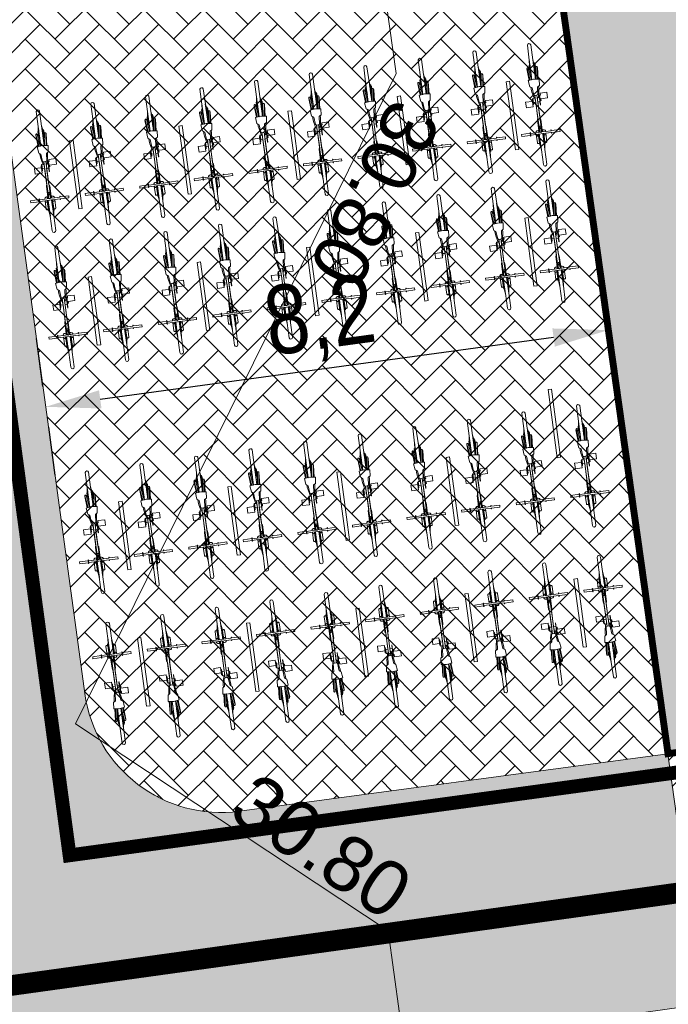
# Model space of a CAD drawing. Header units: metres. Extents: x 737835 to 905050, y 6570742 to 6590316.
# Tile 8 of 64: x 737985 to 737995, y 6589986 to 6590000. Entities that reach past the tile are written whole.
import ezdxf

# ---------------------------------------------------------------- set-up
doc = ezdxf.new("R2010")
doc.units = ezdxf.units.M
doc.header["$LTSCALE"] = 0.5
for name, pattern in [('ACAD_ISO10W100', [18, 12, -3, 0, -3]), ('CENTER', [2, 1.25, -0.25, 0.25, -0.25]), ('DASHED2', [0.375, 0.25, -0.125])]:
    doc.linetypes.add(name, pattern=pattern)
for name, color, linetype in [('00_jooned', 7, 'Continuous'), ('0_PJ_Hoonestusala', 7, 'CENTER'), ('AR_hoone punktipilv', 1, 'Continuous'), ('AS_jalgrattad', 252, 'Continuous')]:
    doc.layers.add(name, color=color, linetype=linetype)
for name, color, linetype, lineweight in [('00_salto_tingmärgid', 7, 'Continuous', 0), ('AS_hoone_projekt PK', 2, 'ACAD_ISO10W100', 15), ('AS_mõõdud', 7, 'Continuous', 0), ('AS_sillutiskivi PK', 253, 'Continuous', 5), ('AS_teed', 7, 'Continuous', 13), ('TM-vertikaal', 5, 'Continuous', 35), ('TM-vertikaal-181548', 5, 'Continuous', 35)]:
    doc.layers.add(name, color=color, linetype=linetype, lineweight=lineweight)
doc.layers.add('AS_telliskatend PK', color=7, linetype='Continuous', lineweight=5, true_color=0xe79440)
doc.styles.add('Style-Arial Narrow', font='ARIALN.TTF')
doc.styles.add('TM_TXT', font='swissl.ttf')
doc.dimstyles.new('ISO-25', dxfattribs={"dimtxt": 2.5, "dimasz": 2.5, "dimexe": 1.25, "dimexo": 0.625, "dimtad": 1, "dimdec": 1, "dimtxsty": 'Standard', "dimcen": 2.5, "dimadec": 0, "dimazin": 0, "dimtfac": 1, "dimtdec": 1, "dimtmove": 0, "dimatfit": 3, "dimfxl": 1, "dimarcsym": 0})

# ---------------------------------------------------------------- blocks, each defined once
blk = doc.blocks.new('jalgratas')
at = {"layer": 'AS_jalgrattad', "linetype": 'Continuous', "lineweight": 20, "ltscale": 100}
for p, q in [((737964.496, 6590012.261), (737964.545, 6590012.268)), ((737964.509, 6590012.258), (737964.533, 6590012.261)), ((737964.459, 6590012.115), (737963.992, 6590012.052)), ((737964.024, 6590012.092), (737964.117, 6590012.104)), ((737964.146, 6590012.118), (737964.039, 6590012.104)), ((737964.097, 6590012.112), (737964.098, 6590012.102)), ((737964.443, 6590012.102), (737964.442, 6590012.1)), ((737964.444, 6590012.106), (737964.443, 6590012.104)), ((737964.443, 6590012.104), (737964.443, 6590012.102)), ((737964.445, 6590012.107), (737964.444, 6590012.106)), ((737964.447, 6590012.109), (737964.445, 6590012.107)), ((737964.449, 6590012.11), (737964.447, 6590012.109)), ((737964.45, 6590012.111), (737964.449, 6590012.11)), ((737964.452, 6590012.111), (737964.45, 6590012.111)), ((737964.528, 6590012.121), (737964.452, 6590012.111)), ((737964.454, 6590012.111), (737964.452, 6590012.111)), ((737964.456, 6590012.111), (737964.454, 6590012.111)), ((737964.458, 6590012.11), (737964.456, 6590012.111)), ((737964.459, 6590012.114), (737964.457, 6590012.112)), ((737964.458, 6590012.112), (737964.46, 6590012.112)), ((737964.46, 6590012.109), (737964.458, 6590012.11)), ((737964.461, 6590012.117), (737964.459, 6590012.114)), ((737964.46, 6590012.112), (737964.461, 6590012.112)), ((737964.462, 6590012.108), (737964.46, 6590012.109)), ((737964.463, 6590012.12), (737964.461, 6590012.117)), ((737964.461, 6590012.112), (737964.462, 6590012.111)), ((737964.462, 6590012.111), (737964.463, 6590012.11)), ((737964.463, 6590012.107), (737964.462, 6590012.108)), ((737964.467, 6590012.122), (737964.463, 6590012.12)), ((737964.463, 6590012.11), (737964.464, 6590012.109)), ((737964.464, 6590012.105), (737964.463, 6590012.107)), ((737964.464, 6590012.109), (737964.465, 6590012.107)), ((737964.465, 6590012.103), (737964.464, 6590012.105)), ((737964.465, 6590012.107), (737964.466, 6590012.105)), ((737964.465, 6590012.101), (737964.465, 6590012.103)), ((737964.466, 6590012.099), (737964.465, 6590012.101)), ((737964.466, 6590012.105), (737964.467, 6590012.103)), ((737964.47, 6590012.123), (737964.467, 6590012.122)), ((737964.467, 6590012.103), (737964.467, 6590012.101)), ((737964.467, 6590012.101), (737964.467, 6590012.099)), ((737964.474, 6590012.124), (737964.47, 6590012.123)), ((737964.474, 6590012.124), (737964.474, 6590012.124)), ((737964.478, 6590012.124), (737964.474, 6590012.124)), ((737964.477, 6590012.124), (737964.474, 6590012.124)), ((737964.481, 6590012.124), (737964.477, 6590012.124)), ((737964.478, 6590012.109), (737964.477, 6590012.107)), ((737964.477, 6590012.107), (737964.477, 6590012.105)), ((737964.477, 6590012.105), (737964.477, 6590012.103)), ((737964.477, 6590012.103), (737964.478, 6590012.1)), ((737964.482, 6590012.124), (737964.478, 6590012.124)), ((737964.479, 6590012.112), (737964.478, 6590012.11)), ((737964.478, 6590012.11), (737964.478, 6590012.109)), ((737964.48, 6590012.114), (737964.479, 6590012.113)), ((737964.479, 6590012.113), (737964.479, 6590012.112)), ((737964.481, 6590012.115), (737964.48, 6590012.114)), ((737964.485, 6590012.123), (737964.481, 6590012.124)), ((737964.483, 6590012.115), (737964.481, 6590012.115)), ((737964.485, 6590012.123), (737964.482, 6590012.124)), ((737964.489, 6590012.121), (737964.485, 6590012.123)), ((737964.488, 6590012.121), (737964.485, 6590012.123)), ((737964.506, 6590012.125), (737964.487, 6590012.122)), ((737964.491, 6590012.119), (737964.488, 6590012.121)), ((737964.492, 6590012.119), (737964.489, 6590012.121)), ((737964.493, 6590012.117), (737964.491, 6590012.119)), ((737964.493, 6590012.117), (737964.492, 6590012.119)), ((737964.495, 6590012.124), (737964.494, 6590012.123)), ((737964.498, 6590012.126), (737964.495, 6590012.124)), ((737964.498, 6590012.136), (737964.525, 6590012.139)), ((737964.499, 6590012.127), (737964.498, 6590012.136)), ((737964.502, 6590012.128), (737964.498, 6590012.126)), ((737964.505, 6590012.128), (737964.502, 6590012.128)), ((737964.509, 6590012.129), (737964.505, 6590012.128)), ((737964.506, 6590012.129), (737964.505, 6590012.128)), ((737964.51, 6590012.129), (737964.506, 6590012.129)), ((737964.509, 6590012.125), (737964.506, 6590012.125)), ((737964.513, 6590012.128), (737964.509, 6590012.129)), ((737964.512, 6590012.124), (737964.509, 6590012.125)), ((737964.513, 6590012.128), (737964.51, 6590012.129)), ((737964.515, 6590012.123), (737964.512, 6590012.124)), ((737964.517, 6590012.127), (737964.513, 6590012.128)), ((737964.516, 6590012.127), (737964.513, 6590012.128)), ((737964.517, 6590012.122), (737964.515, 6590012.123)), ((737964.519, 6590012.125), (737964.516, 6590012.127)), ((737964.52, 6590012.125), (737964.517, 6590012.127)), ((737964.519, 6590012.12), (737964.517, 6590012.122)), ((737964.522, 6590012.123), (737964.519, 6590012.125)), ((737964.528, 6590012.119), (737964.52, 6590012.179)), ((737964.523, 6590012.123), (737964.52, 6590012.125)), ((737964.524, 6590012.121), (737964.522, 6590012.123)), ((737964.525, 6590012.121), (737964.523, 6590012.123)), ((737964.529, 6590012.117), (737964.528, 6590012.119)), ((737964.529, 6590012.116), (737964.529, 6590012.117)), ((737964.531, 6590012.114), (737964.529, 6590012.116)), ((737964.53, 6590012.1), (737964.531, 6590012.102)), ((737964.532, 6590012.112), (737964.531, 6590012.114)), ((737964.531, 6590012.104), (737964.532, 6590012.106)), ((737964.531, 6590012.102), (737964.531, 6590012.104)), ((737964.534, 6590012.11), (737964.532, 6590012.112)), ((737964.532, 6590012.106), (737964.533, 6590012.108)), ((737964.533, 6590012.108), (737964.534, 6590012.11)), ((737964.562, 6590012.043), (737964.544, 6590012.182)), ((737964.548, 6590012.152), (737964.704, 6590012.174)), ((737964.55, 6590012.138), (737964.782, 6590012.169)), ((737964.552, 6590012.183), (737964.555, 6590012.183)), ((737964.555, 6590012.183), (737964.557, 6590012.183)), ((737964.559, 6590012.154), (737964.556, 6590012.154)), ((737964.556, 6590012.088), (737964.789, 6590012.119)), ((737964.557, 6590012.183), (737964.56, 6590012.182)), ((737964.561, 6590012.155), (737964.559, 6590012.154)), ((737964.56, 6590012.182), (737964.562, 6590012.181)), ((737964.563, 6590012.156), (737964.561, 6590012.155)), ((737964.617, 6590012.153), (737964.561, 6590012.139)), ((737964.562, 6590012.181), (737964.564, 6590012.179)), ((737964.565, 6590012.158), (737964.563, 6590012.156)), ((737964.564, 6590012.179), (737964.566, 6590012.178)), ((737964.566, 6590012.16), (737964.565, 6590012.158)), ((737964.566, 6590012.178), (737964.567, 6590012.175)), ((737964.568, 6590012.163), (737964.566, 6590012.16)), ((737964.645, 6590012.161), (737964.566, 6590012.14)), ((737964.567, 6590012.175), (737964.568, 6590012.173)), ((737964.568, 6590012.173), (737964.568, 6590012.17)), ((737964.568, 6590012.17), (737964.569, 6590012.168)), ((737964.569, 6590012.168), (737964.568, 6590012.165)), ((737964.568, 6590012.165), (737964.568, 6590012.163)), ((737964.645, 6590012.161), (737964.584, 6590012.142)), ((737964.625, 6590012.151), (737964.604, 6590012.145)), ((737964.614, 6590012.147), (737964.611, 6590012.146)), ((737964.649, 6590012.161), (737964.613, 6590012.146)), ((737964.651, 6590012.158), (737964.625, 6590012.148)), ((737964.65, 6590012.154), (737964.634, 6590012.149)), ((737964.635, 6590012.164), (737964.65, 6590012.163)), ((737964.651, 6590012.157), (737964.64, 6590012.154)), ((737964.645, 6590012.161), (737964.648, 6590012.161)), ((737964.655, 6590012.162), (737964.648, 6590012.151)), ((737964.648, 6590012.161), (737964.648, 6590012.161)), ((737964.648, 6590012.161), (737964.648, 6590012.161)), ((737964.651, 6590012.158), (737964.648, 6590012.157)), ((737964.649, 6590012.161), (737964.652, 6590012.161)), ((737964.65, 6590012.163), (737964.69, 6590012.169)), ((737964.65, 6590012.163), (737964.651, 6590012.161)), ((737964.651, 6590012.158), (737964.652, 6590012.161)), ((737964.651, 6590012.159), (737964.651, 6590012.156)), ((737964.682, 6590012.095), (737964.651, 6590012.101)), ((737964.657, 6590012.159), (737964.652, 6590012.151)), ((737964.655, 6590012.162), (737964.658, 6590012.162)), ((737964.657, 6590012.159), (737964.658, 6590012.162)), ((737964.662, 6590012.163), (737964.666, 6590012.163)), ((737964.662, 6590012.163), (737964.664, 6590012.16)), ((737964.684, 6590012.098), (737964.662, 6590012.102)), ((737964.664, 6590012.16), (737964.681, 6590012.155)), ((737964.666, 6590012.163), (737964.69, 6590012.156)), ((737964.671, 6590012.164), (737964.674, 6590012.164)), ((737964.671, 6590012.164), (737964.673, 6590012.161)), ((737964.674, 6590012.17), (737964.672, 6590012.169)), ((737964.673, 6590012.161), (737964.709, 6590012.159)), ((737964.674, 6590012.164), (737964.726, 6590012.161)), ((737964.68, 6590012.165), (737964.682, 6590012.166)), ((737964.68, 6590012.165), (737964.68, 6590012.164)), ((737964.682, 6590012.166), (737964.756, 6590012.165)), ((737964.688, 6590012.166), (737964.775, 6590012.168)), ((737964.688, 6590012.166), (737964.688, 6590012.166)), ((737964.688, 6590012.166), (737964.688, 6590012.166)), ((737964.69, 6590012.096), (737964.689, 6590012.106)), ((737964.704, 6590012.174), (737964.69, 6590012.169)), ((737964.69, 6590012.169), (737964.69, 6590012.166)), ((737964.69, 6590012.167), (737964.692, 6590012.167)), ((737964.691, 6590012.16), (737964.692, 6590012.157)), ((737964.692, 6590012.167), (737964.692, 6590012.166)), ((737964.692, 6590012.167), (737964.693, 6590012.167)), ((737964.692, 6590012.16), (737964.695, 6590012.157)), ((737964.693, 6590012.167), (737964.782, 6590012.169)), ((737964.693, 6590012.167), (737964.693, 6590012.167)), ((737964.693, 6590012.167), (737964.696, 6590012.167)), ((737964.693, 6590012.167), (737964.693, 6590012.166)), ((737964.693, 6590012.166), (737964.693, 6590012.167)), ((737964.694, 6590012.097), (737964.693, 6590012.106)), ((737964.695, 6590012.167), (737964.694, 6590012.167)), ((737964.696, 6590012.167), (737964.725, 6590012.168)), ((737964.696, 6590012.167), (737964.696, 6590012.167)), ((737964.698, 6590012.1), (737964.719, 6590012.11)), ((737964.698, 6590012.107), (737964.699, 6590012.101)), ((737964.699, 6590012.103), (737964.714, 6590012.108)), ((737964.699, 6590012.105), (737964.706, 6590012.108)), ((737964.699, 6590012.101), (737964.702, 6590012.102)), ((737964.7, 6590012.097), (737964.729, 6590012.111)), ((737964.704, 6590012.098), (737964.76, 6590012.116)), ((737964.706, 6590012.098), (737964.781, 6590012.118)), ((737964.71, 6590012.162), (737964.733, 6590012.162)), ((737964.716, 6590012.105), (737964.741, 6590012.113)), ((737964.72, 6590012.102), (737964.789, 6590012.119)), ((737964.72, 6590012.107), (737964.733, 6590012.11)), ((737964.729, 6590012.162), (737964.731, 6590012.162)), ((737964.731, 6590012.11), (737964.741, 6590012.113)), ((737963.475, 6590011.992), (737963.761, 6590012.031)), ((737963.55, 6590012.011), (737963.475, 6590011.992)), ((737963.481, 6590011.943), (737963.768, 6590011.981)), ((737963.557, 6590012.013), (737963.486, 6590011.994)), ((737963.511, 6590011.997), (737963.509, 6590011.997)), ((737963.559, 6590012.014), (737963.51, 6590011.997)), ((737963.555, 6590012.009), (737963.527, 6590011.999)), ((737963.547, 6590012.004), (737963.534, 6590012)), ((737963.564, 6590012.014), (737963.542, 6590012.001)), ((737963.553, 6590012.008), (737963.547, 6590012.006)), ((737963.548, 6590012.017), (737963.617, 6590012.027)), ((737963.548, 6590012.017), (737963.563, 6590012.016)), ((737963.566, 6590012.012), (737963.551, 6590012.002)), ((737963.564, 6590012.009), (737963.556, 6590012.005)), ((737963.562, 6590012.014), (737963.557, 6590012.013)), ((737963.564, 6590012.009), (737963.56, 6590012.008)), ((737963.565, 6590012.005), (737963.561, 6590012.004)), ((737963.562, 6590012.013), (737963.562, 6590012.014)), ((737963.563, 6590012.014), (737963.562, 6590012.014)), ((737963.563, 6590012.016), (737963.603, 6590012.022)), ((737963.563, 6590012.016), (737963.563, 6590012.014)), ((737963.563, 6590012.014), (737963.563, 6590012.014)), ((737963.563, 6590012.014), (737963.563, 6590012.014)), ((737963.563, 6590012.014), (737963.563, 6590012.014)), ((737963.567, 6590012.015), (737963.564, 6590012.014)), ((737963.564, 6590012.01), (737963.565, 6590012.004)), ((737963.566, 6590012.012), (737963.567, 6590012.015)), ((737963.574, 6590012.016), (737963.571, 6590012.015)), ((737963.571, 6590012.015), (737963.573, 6590012.013)), ((737963.573, 6590012.013), (737963.579, 6590012.006)), ((737963.574, 6590012.016), (737963.583, 6590012.007)), ((737963.583, 6590012.017), (737963.579, 6590012.016)), ((737963.579, 6590012.016), (737963.581, 6590012.014)), ((737963.581, 6590012.014), (737963.608, 6590012.01)), ((737963.761, 6590012.037), (737963.583, 6590012.037)), ((737963.583, 6590012.017), (737963.621, 6590012.012)), ((737963.761, 6590012.057), (737963.584, 6590012.057)), ((737963.588, 6590012.018), (737963.589, 6590012.016)), ((737963.591, 6590012.018), (737963.588, 6590012.018)), ((737963.591, 6590012.018), (737963.655, 6590012.016)), ((737963.598, 6590012.019), (737963.597, 6590012.019)), ((737963.597, 6590012.019), (737963.597, 6590012.018)), ((737963.769, 6590011.976), (737963.597, 6590011.928)), ((737963.598, 6590012.019), (737963.68, 6590012.02)), ((737963.601, 6590012.015), (737963.635, 6590012.014)), ((737963.617, 6590012.027), (737963.603, 6590012.022)), ((737963.603, 6590012.022), (737963.603, 6590012.019)), ((737963.604, 6590012.02), (737963.603, 6590012.02)), ((737963.603, 6590012.02), (737963.603, 6590012.019)), ((737963.603, 6590012.019), (737963.603, 6590012.019)), ((737963.604, 6590012.02), (737963.693, 6590012.022)), ((737963.609, 6590012.02), (737963.604, 6590012.02)), ((737963.604, 6590012.02), (737963.604, 6590012.02)), ((737963.604, 6590012.014), (737963.604, 6590012.014)), ((737963.604, 6590012.011), (737963.604, 6590012.01)), ((737963.607, 6590012.02), (737963.607, 6590012.02)), ((737963.608, 6590012.02), (737963.694, 6590012.022)), ((737963.608, 6590012.02), (737963.608, 6590012.02)), ((737963.608, 6590012.014), (737963.613, 6590012.013)), ((737963.608, 6590011.953), (737963.618, 6590011.961)), ((737963.609, 6590012.02), (737963.609, 6590012.02)), ((737963.609, 6590012.02), (737963.616, 6590012.02)), ((737963.61, 6590011.95), (737963.624, 6590011.962)), ((737963.611, 6590011.96), (737963.612, 6590011.956)), ((737963.611, 6590011.958), (737963.616, 6590011.959)), ((737963.615, 6590011.954), (737963.644, 6590011.965)), ((737963.616, 6590011.951), (737963.658, 6590011.967)), ((737963.618, 6590011.951), (737963.684, 6590011.97)), ((737963.618, 6590011.957), (737963.637, 6590011.962)), ((737963.619, 6590011.957), (737963.637, 6590011.964)), ((737963.62, 6590011.952), (737963.699, 6590011.972)), ((737963.622, 6590012.014), (737963.627, 6590012.013)), ((737963.65, 6590011.963), (737963.663, 6590011.967)), ((737963.651, 6590011.964), (737963.653, 6590011.964)), ((737963.672, 6590011.965), (737963.701, 6590011.972)), ((737963.76, 6590012.086), (737963.761, 6590012.006)), ((737963.761, 6590012.006), (737963.782, 6590011.928)), ((737963.875, 6590012.061), (737963.851, 6590012.088)), ((737963.87, 6590011.95), (737963.885, 6590011.982)), ((737963.985, 6590012.066), (737963.875, 6590012.061)), ((737963.885, 6590011.982), (737963.993, 6590012.007)), ((737963.999, 6590012.038), (737963.985, 6590012.066)), ((737963.988, 6590011.989), (737964.152, 6590012.011)), ((737963.988, 6590011.986), (737964.152, 6590012.008)), ((737963.988, 6590011.986), (737963.988, 6590011.989)), ((737964.051, 6590012.062), (737963.991, 6590012.054)), ((737963.993, 6590012.007), (737963.999, 6590012.038)), ((737964.463, 6590012.085), (737963.996, 6590012.022)), ((737964.056, 6590012.028), (737963.996, 6590012.02)), ((737964.087, 6590011.994), (737964.011, 6590011.984)), ((737964.025, 6590012.089), (737964.024, 6590012.092)), ((737964.025, 6590012.089), (737964.09, 6590012.098)), ((737964.031, 6590012.069), (737964.03, 6590012.071)), ((737964.03, 6590012.071), (737964.03, 6590012.071)), ((737964.031, 6590012.068), (737964.031, 6590012.069)), ((737964.031, 6590012.069), (737964.031, 6590012.069)), ((737964.031, 6590012.067), (737964.031, 6590012.068)), ((737964.032, 6590012.065), (737964.031, 6590012.067)), ((737964.032, 6590012.064), (737964.032, 6590012.065)), ((737964.033, 6590012.062), (737964.032, 6590012.064)), ((737964.033, 6590012.06), (737964.033, 6590012.062)), ((737964.033, 6590012.06), (737964.033, 6590012.06)), ((737964.038, 6590012.025), (737964.038, 6590012.026)), ((737964.038, 6590012.024), (737964.038, 6590012.025)), ((737964.038, 6590012.022), (737964.038, 6590012.024)), ((737964.038, 6590012.02), (737964.038, 6590012.022)), ((737964.038, 6590012.018), (737964.038, 6590012.02)), ((737964.038, 6590012.017), (737964.038, 6590012.018)), ((737964.038, 6590012.016), (737964.038, 6590012.017)), ((737964.038, 6590012.015), (737964.038, 6590012.016)), ((737964.038, 6590012.014), (737964.038, 6590012.015)), ((737964.054, 6590012.062), (737964.051, 6590012.062)), ((737964.056, 6590012.062), (737964.054, 6590012.062)), ((737964.057, 6590012.062), (737964.056, 6590012.062)), ((737964.056, 6590012.028), (737964.058, 6590012.029)), ((737964.059, 6590012.061), (737964.057, 6590012.062)), ((737964.058, 6590012.029), (737964.06, 6590012.03)), ((737964.061, 6590012.03), (737964.063, 6590012.031)), ((737964.061, 6590012.03), (737964.061, 6590012.03)), ((737964.068, 6590011.992), (737964.07, 6590011.982)), ((737964.09, 6590012.098), (737964.09, 6590012.101)), ((737964.152, 6590012.008), (737964.152, 6590012.011)), ((737964.442, 6590012.1), (737964.442, 6590012.098)), ((737964.442, 6590012.098), (737964.443, 6590012.096)), ((737964.443, 6590012.096), (737964.444, 6590012.094)), ((737964.444, 6590012.094), (737964.445, 6590012.092)), ((737964.445, 6590012.092), (737964.446, 6590012.091)), ((737964.446, 6590012.091), (737964.448, 6590012.089)), ((737964.448, 6590012.089), (737964.45, 6590012.088)), ((737964.45, 6590012.088), (737964.452, 6590012.088)), ((737964.452, 6590012.088), (737964.454, 6590012.087)), ((737964.454, 6590012.087), (737964.456, 6590012.087)), ((737964.531, 6590012.098), (737964.456, 6590012.087)), ((737964.456, 6590012.087), (737964.458, 6590012.088)), ((737964.458, 6590012.088), (737964.459, 6590012.089)), ((737964.459, 6590012.089), (737964.461, 6590012.09)), ((737964.461, 6590012.09), (737964.463, 6590012.091)), ((737964.463, 6590012.089), (737964.461, 6590012.088)), ((737964.461, 6590012.088), (737964.462, 6590012.086)), ((737964.462, 6590012.086), (737964.465, 6590012.084)), ((737964.463, 6590012.091), (737964.464, 6590012.093)), ((737964.464, 6590012.089), (737964.463, 6590012.089)), ((737964.464, 6590012.093), (737964.465, 6590012.095)), ((737964.465, 6590012.09), (737964.464, 6590012.089)), ((737964.465, 6590012.097), (737964.466, 6590012.099)), ((737964.465, 6590012.095), (737964.465, 6590012.097)), ((737964.466, 6590012.092), (737964.465, 6590012.09)), ((737964.465, 6590012.084), (737964.469, 6590012.082)), ((737964.467, 6590012.095), (737964.466, 6590012.093)), ((737964.466, 6590012.093), (737964.466, 6590012.092)), ((737964.467, 6590012.099), (737964.467, 6590012.097)), ((737964.467, 6590012.097), (737964.467, 6590012.095)), ((737964.469, 6590012.082), (737964.472, 6590012.081)), ((737964.472, 6590012.081), (737964.476, 6590012.08)), ((737964.476, 6590012.08), (737964.479, 6590012.081)), ((737964.478, 6590012.1), (737964.478, 6590012.099)), ((737964.478, 6590012.099), (737964.479, 6590012.097)), ((737964.479, 6590012.097), (737964.48, 6590012.095)), ((737964.48, 6590012.081), (737964.479, 6590012.081)), ((737964.479, 6590012.081), (737964.483, 6590012.081)), ((737964.48, 6590012.095), (737964.481, 6590012.094)), ((737964.48, 6590012.081), (737964.484, 6590012.082)), ((737964.481, 6590012.094), (737964.482, 6590012.093)), ((737964.482, 6590012.093), (737964.483, 6590012.092)), ((737964.483, 6590012.092), (737964.485, 6590012.092)), ((737964.483, 6590012.081), (737964.487, 6590012.083)), ((737964.484, 6590012.082), (737964.487, 6590012.083)), ((737964.485, 6590012.092), (737964.486, 6590012.092)), ((737964.487, 6590012.083), (737964.49, 6590012.085)), ((737964.487, 6590012.083), (737964.49, 6590012.085)), ((737964.49, 6590012.085), (737964.493, 6590012.088)), ((737964.49, 6590012.085), (737964.492, 6590012.088)), ((737964.492, 6590012.088), (737964.495, 6590012.091)), ((737964.511, 6590012.089), (737964.492, 6590012.086)), ((737964.493, 6590012.088), (737964.495, 6590012.091)), ((737964.495, 6590012.091), (737964.496, 6590012.093)), ((737964.495, 6590012.091), (737964.496, 6590012.093)), ((737964.499, 6590012.087), (737964.5, 6590012.086)), ((737964.5, 6590012.086), (737964.504, 6590012.085)), ((737964.504, 6590012.085), (737964.507, 6590012.085)), ((737964.506, 6590012.076), (737964.505, 6590012.085)), ((737964.506, 6590012.076), (737964.533, 6590012.08)), ((737964.507, 6590012.085), (737964.511, 6590012.085)), ((737964.511, 6590012.089), (737964.513, 6590012.09)), ((737964.511, 6590012.085), (737964.515, 6590012.086)), ((737964.512, 6590012.085), (737964.511, 6590012.085)), ((737964.512, 6590012.085), (737964.515, 6590012.086)), ((737964.513, 6590012.09), (737964.516, 6590012.091)), ((737964.515, 6590012.086), (737964.519, 6590012.087)), ((737964.515, 6590012.086), (737964.518, 6590012.087)), ((737964.516, 6590012.091), (737964.519, 6590012.092)), ((737964.518, 6590012.087), (737964.521, 6590012.089)), ((737964.519, 6590012.092), (737964.521, 6590012.095)), ((737964.519, 6590012.087), (737964.522, 6590012.089)), ((737964.521, 6590012.095), (737964.522, 6590012.097)), ((737964.521, 6590012.089), (737964.524, 6590012.092)), ((737964.522, 6590012.089), (737964.525, 6590012.092)), ((737964.524, 6590012.092), (737964.526, 6590012.095)), ((737964.525, 6590012.092), (737964.527, 6590012.095)), ((737964.526, 6590012.095), (737964.527, 6590012.097)), ((737964.527, 6590012.095), (737964.528, 6590012.097)), ((737964.539, 6590012.04), (737964.53, 6590012.1)), ((737964.558, 6590012.073), (737964.715, 6590012.094)), ((737964.567, 6590012.074), (737964.569, 6590012.074)), ((737964.656, 6590012.091), (737964.568, 6590012.09)), ((737964.569, 6590012.074), (737964.572, 6590012.074)), ((737964.66, 6590012.092), (737964.572, 6590012.09)), ((737964.572, 6590012.074), (737964.574, 6590012.073)), ((737964.574, 6590012.073), (737964.577, 6590012.072)), ((737964.577, 6590012.072), (737964.579, 6590012.07)), ((737964.579, 6590012.07), (737964.58, 6590012.069)), ((737964.58, 6590012.069), (737964.582, 6590012.066)), ((737964.582, 6590012.054), (737964.581, 6590012.051)), ((737964.582, 6590012.066), (737964.583, 6590012.064)), ((737964.583, 6590012.056), (737964.582, 6590012.054)), ((737964.583, 6590012.064), (737964.583, 6590012.061)), ((737964.583, 6590012.061), (737964.583, 6590012.059)), ((737964.583, 6590012.059), (737964.583, 6590012.056)), ((737964.666, 6590012.093), (737964.589, 6590012.092)), ((737964.626, 6590012.096), (737964.613, 6590012.096)), ((737964.624, 6590012.096), (737964.616, 6590012.096)), ((737964.674, 6590012.094), (737964.616, 6590012.096)), ((737964.67, 6590012.097), (737964.634, 6590012.099)), ((737964.643, 6590012.098), (737964.638, 6590012.099)), ((737964.654, 6590012.091), (737964.639, 6590012.091)), ((737964.66, 6590012.09), (737964.646, 6590012.085)), ((737964.654, 6590012.091), (737964.658, 6590012.092)), ((737964.654, 6590012.091), (737964.654, 6590012.091)), ((737964.656, 6590012.091), (737964.656, 6590012.092)), ((737964.656, 6590012.091), (737964.656, 6590012.091)), ((737964.657, 6590012.092), (737964.657, 6590012.091)), ((737964.659, 6590012.092), (737964.658, 6590012.092)), ((737964.658, 6590012.092), (737964.658, 6590012.092)), ((737964.659, 6590012.099), (737964.659, 6590012.098)), ((737964.659, 6590012.092), (737964.66, 6590012.092)), ((737964.659, 6590012.092), (737964.659, 6590012.092)), ((737964.66, 6590012.09), (737964.7, 6590012.095)), ((737964.66, 6590012.092), (737964.66, 6590012.09)), ((737964.66, 6590012.092), (737964.661, 6590012.092)), ((737964.661, 6590012.092), (737964.661, 6590012.093)), ((737964.666, 6590012.093), (737964.668, 6590012.093)), ((737964.668, 6590012.093), (737964.668, 6590012.094)), ((737964.674, 6590012.094), (737964.677, 6590012.094)), ((737964.677, 6590012.094), (737964.676, 6590012.096)), ((737964.682, 6590012.095), (737964.686, 6590012.095)), ((737964.683, 6590012.09), (737964.685, 6590012.09)), ((737964.686, 6590012.095), (737964.684, 6590012.098)), ((737964.69, 6590012.096), (737964.694, 6590012.097)), ((737964.698, 6590012.1), (737964.697, 6590012.097)), ((737964.697, 6590012.097), (737964.7, 6590012.097)), ((737964.7, 6590012.097), (737964.7, 6590012.095)), ((737964.7, 6590012.095), (737964.715, 6590012.094)), ((737964.701, 6590012.098), (737964.702, 6590012.098)), ((737964.702, 6590012.098), (737964.706, 6590012.098)), ((737964.702, 6590012.098), (737964.702, 6590012.098)), ((737963.571, 6590011.945), (737963.481, 6590011.943)), ((737963.576, 6590011.945), (737963.492, 6590011.944)), ((737963.567, 6590011.944), (737963.512, 6590011.943)), ((737963.583, 6590011.946), (737963.514, 6590011.947)), ((737963.653, 6590011.951), (737963.534, 6590011.935)), ((737963.653, 6590011.948), (737963.534, 6590011.932)), ((737963.534, 6590011.935), (737963.534, 6590011.932)), ((737963.565, 6590011.95), (737963.535, 6590011.95)), ((737963.546, 6590011.95), (737963.539, 6590011.95)), ((737963.591, 6590011.947), (737963.546, 6590011.951)), ((737963.634, 6590011.942), (737963.554, 6590011.931)), ((737963.573, 6590011.943), (737963.559, 6590011.938)), ((737963.592, 6590011.951), (737963.56, 6590011.953)), ((737963.567, 6590011.953), (737963.565, 6590011.954)), ((737963.567, 6590011.944), (737963.565, 6590011.944)), ((737963.567, 6590011.944), (737963.568, 6590011.945)), ((737963.567, 6590011.944), (737963.569, 6590011.944)), ((737963.567, 6590011.944), (737963.567, 6590011.944)), ((737963.569, 6590011.945), (737963.569, 6590011.944)), ((737963.569, 6590011.945), (737963.569, 6590011.944)), ((737963.57, 6590011.944), (737963.569, 6590011.944)), ((737963.57, 6590011.944), (737963.573, 6590011.945)), ((737963.57, 6590011.944), (737963.57, 6590011.945)), ((737963.571, 6590011.955), (737963.572, 6590011.952)), ((737963.571, 6590011.945), (737963.571, 6590011.945)), ((737963.572, 6590011.945), (737963.573, 6590011.945)), ((737963.573, 6590011.943), (737963.613, 6590011.948)), ((737963.573, 6590011.945), (737963.573, 6590011.943)), ((737963.576, 6590011.945), (737963.577, 6590011.945)), ((737963.577, 6590011.945), (737963.577, 6590011.946)), ((737963.599, 6590011.948), (737963.583, 6590011.956)), ((737963.583, 6590011.946), (737963.585, 6590011.947)), ((737963.585, 6590011.947), (737963.584, 6590011.948)), ((737963.601, 6590011.952), (737963.589, 6590011.957)), ((737963.591, 6590011.947), (737963.594, 6590011.948)), ((737963.594, 6590011.948), (737963.592, 6590011.951)), ((737963.599, 6590011.948), (737963.603, 6590011.949)), ((737963.603, 6590011.949), (737963.601, 6590011.952)), ((737963.774, 6590011.956), (737963.604, 6590011.909)), ((737963.608, 6590011.953), (737963.607, 6590011.949)), ((737963.607, 6590011.949), (737963.61, 6590011.95)), ((737963.612, 6590011.952), (737963.613, 6590011.948)), ((737963.612, 6590011.951), (737963.613, 6590011.951)), ((737963.613, 6590011.953), (737963.613, 6590011.95)), ((737963.613, 6590011.95), (737963.616, 6590011.951)), ((737963.613, 6590011.948), (737963.628, 6590011.947)), ((737963.616, 6590011.955), (737963.62, 6590011.956)), ((737963.616, 6590011.951), (737963.618, 6590011.951)), ((737963.616, 6590011.951), (737963.616, 6590011.951)), ((737963.634, 6590011.942), (737963.634, 6590011.939)), ((737963.653, 6590011.951), (737963.653, 6590011.948))]:
    blk.add_line(p, q, dxfattribs=at)
at = {"layer": 'AS_jalgrattad', "linetype": 'Continuous', "lineweight": 20, "ltscale": 100, "flags": 128}
blk.add_lwpolyline([(737964.78, 6590012.169), (737964.696, 6590012.167), (737964.69, 6590012.166), (737964.69, 6590012.169), (737964.704, 6590012.174), (737964.673, 6590012.169), (737964.676, 6590012.171), (737964.677, 6590012.172), (737964.679, 6590012.174), (737964.68, 6590012.176), (737964.681, 6590012.178), (737964.681, 6590012.18), (737964.681, 6590012.183), (737964.681, 6590012.186), (737964.681, 6590012.188), (737964.679, 6590012.193), (737964.677, 6590012.195), (737964.676, 6590012.196), (737964.673, 6590012.198), (737964.67, 6590012.199), (737964.668, 6590012.199), (737964.544, 6590012.182), (737964.533, 6590012.261), (737964.546, 6590012.263), (737964.545, 6590012.268), (737964.535, 6590012.267), (737964.518, 6590012.391), (737964.489, 6590012.387), (737964.505, 6590012.263), (737964.496, 6590012.261), (737964.496, 6590012.256), (737964.509, 6590012.258), (737964.52, 6590012.179), (737964.514, 6590012.178), (737964.509, 6590012.177), (737964.504, 6590012.173), (737964.501, 6590012.169), (737964.499, 6590012.164), (737964.497, 6590012.159), (737964.497, 6590012.151), (737964.497, 6590012.141), (737964.498, 6590012.131), (737964.349, 6590012.11), (737964.345, 6590012.109, 0.188008), (737964.331, 6590012.098), (737964.091, 6590012.065), (737964.087, 6590012.097), (737964.09, 6590012.098), (737964.09, 6590012.101), (737964.117, 6590012.104), (737964.116, 6590012.114), (737964.146, 6590012.118), (737964.133, 6590012.217), (737964.053, 6590012.207), (737964.067, 6590012.108), (737964.039, 6590012.104), (737964.041, 6590012.094), (737964.024, 6590012.092), (737964.025, 6590012.089), (737964.027, 6590012.089), (737964.03, 6590012.071), (737964.004, 6590012.074), (737963.934, 6590012.08), (737963.891, 6590012.079), (737963.86, 6590012.077), (737963.851, 6590012.088), (737963.76, 6590012.086), (737963.76, 6590012.071), (737963.591, 6590012.06), (737963.591, 6590012.057), (737963.583, 6590012.057), (737963.58, 6590012.056), (737963.577, 6590012.054), (737963.576, 6590012.051), (737963.575, 6590012.048), (737963.575, 6590012.045), (737963.576, 6590012.042), (737963.579, 6590012.039), (737963.581, 6590012.037), (737963.583, 6590012.037), (737963.761, 6590012.037), (737963.761, 6590012.031), (737963.693, 6590012.022), (737963.609, 6590012.02), (737963.603, 6590012.02), (737963.603, 6590012.019), (737963.603, 6590012.019), (737963.603, 6590012.022), (737963.617, 6590012.027), (737963.548, 6590012.017), (737963.563, 6590012.016), (737963.563, 6590012.014), (737963.563, 6590012.014), (737963.563, 6590012.014), (737963.557, 6590012.013), (737963.475, 6590011.992), (737963.258, 6590011.962, 0.8358), (737963.265, 6590011.914), (737963.484, 6590011.943), (737963.567, 6590011.944), (737963.573, 6590011.945), (737963.572, 6590011.945), (737963.573, 6590011.945), (737963.573, 6590011.943), (737963.559, 6590011.938), (737963.534, 6590011.935), (737963.534, 6590011.932), (737963.554, 6590011.934), (737963.555, 6590011.928), (737963.634, 6590011.939), (737963.634, 6590011.938), (737963.597, 6590011.928), (737963.596, 6590011.927), (737963.594, 6590011.926), (737963.593, 6590011.925), (737963.593, 6590011.923), (737963.592, 6590011.922), (737963.592, 6590011.92), (737963.592, 6590011.918), (737963.593, 6590011.917), (737963.593, 6590011.915), (737963.594, 6590011.913), (737963.594, 6590011.913), (737963.596, 6590011.911), (737963.597, 6590011.91), (737963.599, 6590011.909), (737963.601, 6590011.909), (737963.603, 6590011.909), (737963.611, 6590011.911), (737963.612, 6590011.908), (737963.778, 6590011.943), (737963.782, 6590011.928), (737963.87, 6590011.95), (737963.876, 6590011.963), (737963.906, 6590011.969), (737963.947, 6590011.98), (737964.013, 6590012.004), (737964.038, 6590012.014), (737964.04, 6590011.996), (737963.988, 6590011.989), (737963.988, 6590011.986), (737964.01, 6590011.989), (737964.012, 6590011.974), (737963.982, 6590011.97), (737963.995, 6590011.871), (737964.074, 6590011.882), (737964.061, 6590011.981), (737964.088, 6590011.984), (737964.086, 6590011.999), (737964.152, 6590012.008), (737964.152, 6590012.011), (737964.1, 6590012.004), (737964.095, 6590012.036), (737964.335, 6590012.068, 0.222487), (737964.354, 6590012.061), (737964.505, 6590012.081), (737964.507, 6590012.071), (737964.509, 6590012.061), (737964.513, 6590012.052), (737964.516, 6590012.047), (737964.52, 6590012.043), (737964.526, 6590012.04), (737964.532, 6590012.039), (737964.539, 6590012.04), (737964.549, 6590011.961), (737964.536, 6590011.959), (737964.537, 6590011.954), (737964.547, 6590011.956), (737964.564, 6590011.832), (737964.593, 6590011.836), (737964.577, 6590011.96), (737964.587, 6590011.961), (737964.586, 6590011.966), (737964.573, 6590011.964), (737964.562, 6590012.043), (737964.687, 6590012.06), (737964.691, 6590012.062), (737964.695, 6590012.067), (737964.696, 6590012.071), (737964.696, 6590012.077), (737964.694, 6590012.082), (737964.692, 6590012.086), (737964.69, 6590012.087), (737964.687, 6590012.089), (737964.685, 6590012.09), (737964.715, 6590012.094), (737964.7, 6590012.095), (737964.7, 6590012.097), (737964.706, 6590012.098), (737964.789, 6590012.119), (737965, 6590012.148, 0.995646), (737964.994, 6590012.198)], format="xyb", close=True, dxfattribs=at)
for points in [[(737964.55, 6590012.138), (737964.548, 6590012.152), (737964.635, 6590012.164), (737964.65, 6590012.163), (737964.651, 6590012.161), (737964.645, 6590012.161), (737964.561, 6590012.139)], [(737964.558, 6590012.073), (737964.556, 6590012.088), (737964.57, 6590012.09), (737964.654, 6590012.091), (737964.66, 6590012.092), (737964.66, 6590012.09), (737964.646, 6590012.085)]]:
    blk.add_lwpolyline(points, close=True, dxfattribs=at)
blk = doc.blocks.new('*D91')
at = {"layer": 'AS_mõõdud', "color": 0, "lineweight": -2, "transparency": 16777216}
for p, q in [((737985.491, 6589994.837), (737985.396, 6589995.531)), ((737992.91, 6589995.547), (737986.324, 6589994.648)), ((737993.743, 6589995.358), (737993.838, 6589994.665))]:
    blk.add_line(p, q, dxfattribs=at)
at = {"layer": 'AS_mõõdud', "color": 0, "transparency": 16777216}
for points in [[(737992.892, 6589995.679), (737992.928, 6589995.415), (737993.703, 6589995.655)], [(737986.306, 6589994.78), (737986.342, 6589994.516), (737985.531, 6589994.54)]]:
    blk.add_solid(points, dxfattribs=at)
at = {"layer": 'Defpoints', "color": 0, "transparency": 16777216}
for p in [(737993.703, 6589995.655), (737985.531, 6589994.54), (737985.531, 6589994.54)]:
    blk.add_point(p, dxfattribs=at)
at = {"layer": 'AS_mõõdud', "color": 0, "transparency": 16777216, "insert": (737989.522, 6589995.792), "char_height": 1, "attachment_point": 5, "rotation": 7.7736, "style": 'Style-Arial Narrow'}
blk.add_mtext('8,2', dxfattribs=at)
blk = doc.blocks.new('*D92')
at = {"layer": 'AS_mõõdud', "color": 0, "lineweight": -2, "transparency": 16777216}
for p, q in [((737982.122, 6589993.589), (737981.922, 6589995.056)), ((737984.739, 6589994.432), (737982.85, 6589994.174)), ((737985.572, 6589994.243), (737985.666, 6589993.549))]:
    blk.add_line(p, q, dxfattribs=at)
at = {"layer": 'AS_mõõdud', "color": 0, "transparency": 16777216}
for points in [[(737984.72, 6589994.564), (737984.757, 6589994.3), (737985.531, 6589994.54)], [(737982.832, 6589994.306), (737982.868, 6589994.042), (737982.057, 6589994.066)]]:
    blk.add_solid(points, dxfattribs=at)
at = {"layer": 'Defpoints', "color": 0, "transparency": 16777216}
for p in [(737985.531, 6589994.54), (737982.057, 6589994.066), (737982.163, 6589993.292)]:
    blk.add_point(p, dxfattribs=at)
at = {"layer": 'AS_mõõdud', "color": 0, "transparency": 16777216, "insert": (737983.699, 6589994.997), "char_height": 1, "attachment_point": 5, "rotation": 7.7736, "style": 'Style-Arial Narrow'}
blk.add_mtext('3,5', dxfattribs=at)
blk = doc.blocks.new('A$C3fe625b8')
at = {"layer": '00_jooned', "color": 1, "linetype": 'Continuous', "lineweight": 13}
blk.add_lwpolyline([(72.914, -22.203), (75.037, -37.73), (74.831, -37.759), (75.395, -41.775), (57.956, -44.222), (56.57, -34.451), (41.221, -36.681), (41.234, -36.771), (41.691, -40.061), (42.275, -44.234), (43.871, -55.534), (44.572, -60.501), (55.849, -58.905), (66.426, -57.454), (84.793, -54.856), (84.808, -54.947), (95.291, -53.541), (94.813, -50.165), (94.764, -50.172), (94.377, -47.436), (94.426, -47.429), (93.938, -43.976), (93.439, -44.046), (90.473, -22.879)], dxfattribs=at)

msp = doc.modelspace()

# ---------------------------------------------------------------- hatches: boundary and pattern name
at = {"layer": 'AS_hoone_projekt PK', "lineweight": 15, "true_color": 0xa0c6cf}
h = msp.add_hatch(color=9, dxfattribs=at)
h.dxf.hatch_style = 1
h.paths.add_polyline_path([(737991.221, 6590013.319), (738001.742, 6590014.848), (738006.57, 6590015.549), (738007.956, 6590005.778), (738010.079, 6590006.073), (738025.395, 6590008.225), (738024.831, 6590012.241), (738025.037, 6590012.27), (738022.914, 6590027.797), (738022.183, 6590027.696), (738021.623, 6590031.756), (738021.828, 6590031.811), (738020.918, 6590038.358), (738031.565, 6590039.899), (738032.148, 6590035.592), (738039.648, 6590036.766), (738040.971, 6590027.19), (738040.473, 6590027.121), (738041.64, 6590018.796), (738042.094, 6590018.864), (738042.25, 6590017.831), (738041.784, 6590017.761), (738042.136, 6590015.251), (738042.631, 6590015.32), (738042.777, 6590014.274), (738042.283, 6590014.205), (738043.439, 6590005.954), (738043.938, 6590006.024), (738045.291, 6589996.459), (738034.732, 6589994.893), (738034.697, 6589995.13), (738016.426, 6589992.546), (738016.452, 6589992.358), (738005.881, 6589990.874), (738005.85, 6589991.095), (737994.572, 6589989.499)])
at = {"layer": 'AS_sillutiskivi PK'}
h = msp.add_hatch(dxfattribs=at)
h.set_pattern_fill('AR-HBONE', color=256, scale=0.003)
edge = h.paths.add_edge_path()
edge.add_line((737994.572, 6589989.499), (737988.348, 6589988.663))
edge.add_arc((737988.081, 6589990.645), 2, 187.773, 277.6572, ccw=False)
edge.add_line((737986.1, 6589990.374), (737984.328, 6590003.354))
edge.add_arc((737984.1, 6590005.843), 2.5, 100.3087, 275.2385, ccw=False)
edge.add_line((737983.652, 6590008.303), (737979.804, 6590036.782))
edge.add_line((737979.804, 6590036.782), (737976.995, 6590057.358))
edge.add_line((737976.995, 6590057.358), (737974.279, 6590077.254))
edge.add_line((737974.279, 6590077.254), (737970.762, 6590076.774))
edge.add_line((737970.762, 6590076.774), (737974.489, 6590049.471))
edge.add_arc((737972.508, 6590049.201), 2, -82.2264, 7.7736, ccw=False)
edge.add_line((737972.778, 6590047.219), (737970.89, 6590046.961))
edge.add_line((737970.89, 6590046.961), (737971.126, 6590045.206))
edge.add_line((737971.126, 6590045.206), (737971.536, 6590045.261))
edge.add_arc((737971.735, 6590043.774), 1.5, 7.774, 97.6236, ccw=False)
edge.add_line((737973.221, 6590043.977), (737977.392, 6590013.422))
edge.add_arc((737975.906, 6590013.219), 1.5, -82.222, 7.774, ccw=False)
edge.add_line((737976.109, 6590011.733), (737975.795, 6590011.69))
edge.add_line((737975.795, 6590011.69), (737977.399, 6589999.785))
edge.add_line((737977.399, 6589999.785), (737979.222, 6590000.03))
edge.add_arc((737979.489, 6589998.048), 2, 7.8368, 97.6753, ccw=False)
edge.add_line((737981.47, 6589998.321), (737982.92, 6589987.787))
edge.add_arc((737981.436, 6589987.583), 1.498, -82.2108, 7.8368, ccw=False)
edge.add_line((737981.639, 6589986.098), (737979.285, 6589985.781))
edge.add_line((737979.285, 6589985.781), (737980.444, 6589977.181))
edge.add_arc((737978.448, 6589976.918), 2.013, -81.0467, 7.5214, ccw=False)
edge.add_line((737978.761, 6589974.929), (737989.998, 6589976.573))
edge.add_arc((737989.722, 6589978.554), 2, 187.7736, 277.9533, ccw=False)
edge.add_line((737987.74, 6589978.283), (737987.133, 6589982.732))
edge.add_arc((737989.114, 6589983.003), 2, 97.9805, 187.7736, ccw=False)
edge.add_line((737988.837, 6589984.983), (737995.076, 6589985.858))
edge.add_line((737995.076, 6589985.858), (737994.572, 6589989.499))
h = msp.add_hatch(dxfattribs=at)
h.set_pattern_fill('AR-HBONE', color=256, scale=0.003)
h.paths.add_polyline_path([(737994.566, 6589989.493), (737995.076, 6589985.858), (738017.415, 6589988.99), (738016.912, 6589992.614), (738016.425, 6589992.546), (738016.452, 6589992.358), (738005.881, 6589990.874), (738005.849, 6589991.095)])
at = {"layer": 'AS_telliskatend PK', "true_color": 0xe79440}
h = msp.add_hatch(dxfattribs=at)
h.set_pattern_fill('AR-HBONE', color=33, scale=0.003)
edge = h.paths.add_edge_path()
edge.add_line((737994.572, 6589989.499), (737988.348, 6589988.663))
edge.add_arc((737988.082, 6589990.645), 2, 187.7789, 277.6519, ccw=False)
edge.add_line((737986.1, 6589990.374), (737984.328, 6590003.354))
edge.add_arc((737984.1, 6590005.843), 2.5, 275.2385, 460.3087)
edge.add_line((737983.652, 6590008.303), (737981.072, 6590027.394))
edge.add_line((737981.072, 6590027.394), (737983.224, 6590027.664))
edge.add_line((737983.224, 6590027.664), (737983.292, 6590027.136))
edge.add_line((737983.292, 6590027.136), (737983.688, 6590027.193))
edge.add_line((737983.688, 6590027.193), (737985.751, 6590012.782))
edge.add_line((737985.751, 6590012.782), (737985.355, 6590012.725))
edge.add_line((737985.355, 6590012.725), (737985.429, 6590012.194))
edge.add_line((737985.429, 6590012.194), (737991.275, 6590012.936))
edge.add_line((737991.275, 6590012.936), (737992.35, 6590005.323))
edge.add_line((737992.35, 6590005.323), (737986.99, 6590004.591))
edge.add_line((737986.99, 6590004.591), (737987.206, 6590003.006))
edge.add_line((737987.206, 6590003.006), (737992.564, 6590003.737))
edge.add_line((737992.564, 6590003.737), (737993.986, 6589993.652))
edge.add_line((737993.986, 6589993.652), (737994.153, 6589992.464))
edge.add_line((737994.153, 6589992.464), (737994.572, 6589989.499))

# ---------------------------------------------------------------- linework, layer by layer
at = {"layer": '00_salto_tingmärgid', "color": 124, "linetype": 'DASHED2', "lineweight": 0, "ltscale": 5, "const_width": 0.3}
msp.add_lwpolyline([(737979.345, 6589985.341), (738017.197, 6589990.598)], dxfattribs=at)
at = {"layer": '0_PJ_Hoonestusala', "linetype": 'CENTER', "ltscale": 5, "const_width": 0.2, "flags": 128}
msp.add_lwpolyline([(737972.194, 6590089.538), (737985.878, 6589988.022), (738044.39, 6589996.013), (738030.305, 6590097.541), (738023.449, 6590096.53), (737993.249, 6590092.22)], close=True, dxfattribs=at)
at = {"layer": 'AS_hoone_projekt PK', "color": 7, "linetype": 'Continuous', "lineweight": 30, "const_width": 0.1}
msp.add_lwpolyline([(738034.697, 6589995.13), (738016.426, 6589992.546), (738016.452, 6589992.358), (738005.881, 6589990.874), (738005.85, 6589991.095), (737994.572, 6589989.499), (737991.221, 6590013.319), (738001.742, 6590014.848), (738001.742, 6590014.848), (738001.742, 6590014.848), (738006.57, 6590015.549), (738007.956, 6590005.778), (738010.079, 6590006.073), (738010.079, 6590006.073), (738025.395, 6590008.225), (738024.831, 6590012.241), (738025.037, 6590012.27), (738022.914, 6590027.797)], dxfattribs=at)
at = {"layer": 'AS_jalgrattad', "color": 7, "linetype": 'Continuous', "lineweight": 20, "ltscale": 100}
for points in [[(737992.356, 6589998.274), (737992.405, 6589998.28), (737992.271, 6589999.271), (737992.222, 6589999.265), (737992.356, 6589998.274)], [(737990.77, 6589998.059), (737990.82, 6589998.066), (737990.686, 6589999.057), (737990.636, 6589999.05), (737990.77, 6589998.059)], [(737989.184, 6589997.845), (737989.234, 6589997.852), (737989.1, 6589998.843), (737989.05, 6589998.836), (737989.184, 6589997.845)], [(737987.599, 6589997.63), (737987.648, 6589997.637), (737987.514, 6589998.628), (737987.465, 6589998.621), (737987.599, 6589997.63)], [(737986.013, 6589997.416), (737986.063, 6589997.423), (737985.929, 6589998.414), (737985.879, 6589998.407), (737986.013, 6589997.416)], [(737992.624, 6589996.292), (737992.673, 6589996.298), (737992.539, 6589997.289), (737992.49, 6589997.283), (737992.624, 6589996.292)], [(737991.038, 6589996.077), (737991.088, 6589996.084), (737990.954, 6589997.075), (737990.904, 6589997.068), (737991.038, 6589996.077)], [(737989.453, 6589995.863), (737989.502, 6589995.87), (737989.368, 6589996.861), (737989.318, 6589996.854), (737989.453, 6589995.863)], [(737987.867, 6589995.649), (737987.916, 6589995.655), (737987.782, 6589996.646), (737987.733, 6589996.639), (737987.867, 6589995.649)], [(737986.281, 6589995.434), (737986.331, 6589995.441), (737986.197, 6589996.432), (737986.147, 6589996.425), (737986.281, 6589995.434)], [(737992.963, 6589993.801), (737993.012, 6589993.807), (737992.878, 6589994.798), (737992.829, 6589994.792), (737992.963, 6589993.801)], [(737991.482, 6589992.813), (737991.531, 6589992.82), (737991.397, 6589993.811), (737991.348, 6589993.804), (737991.482, 6589992.813)], [(737989.896, 6589992.599), (737989.946, 6589992.605), (737989.812, 6589993.596), (737989.762, 6589993.59), (737989.896, 6589992.599)], [(737988.311, 6589992.384), (737988.36, 6589992.391), (737988.226, 6589993.382), (737988.177, 6589993.375), (737988.311, 6589992.384)], [(737986.725, 6589992.17), (737986.775, 6589992.176), (737986.641, 6589993.167), (737986.591, 6589993.161), (737986.725, 6589992.17)], [(737993.206, 6589992.037), (737993.256, 6589992.044), (737993.39, 6589991.053), (737993.34, 6589991.046), (737993.206, 6589992.037)], [(737991.621, 6589991.823), (737991.67, 6589991.829), (737991.804, 6589990.838), (737991.755, 6589990.832), (737991.621, 6589991.823)], [(737990.035, 6589991.608), (737990.085, 6589991.615), (737990.219, 6589990.624), (737990.169, 6589990.617), (737990.035, 6589991.608)], [(737988.45, 6589991.394), (737988.499, 6589991.401), (737988.633, 6589990.41), (737988.584, 6589990.403), (737988.45, 6589991.394)], [(737986.864, 6589991.179), (737986.914, 6589991.186), (737987.048, 6589990.195), (737986.998, 6589990.188), (737986.864, 6589991.179)]]:
    msp.add_lwpolyline(points, dxfattribs=at)
at = {"layer": 'AS_sillutiskivi PK', "color": 9}
for points in [[(737973.221, 6590043.977), (737977.392, 6590013.422, -0.414193), (737976.109, 6590011.733), (737975.795, 6590011.69), (737977.399, 6589999.785), (737977.399, 6589999.785), (737979.222, 6590000.03, -0.413388), (737981.47, 6589998.321), (737982.92, 6589987.787, -0.414457), (737981.639, 6589986.098), (737979.285, 6589985.781), (737979.285, 6589985.781), (737980.444, 6589977.181, -0.406912), (737978.761, 6589974.929), (737989.998, 6589976.573, -0.415132), (737987.74, 6589978.283), (737987.133, 6589982.732, -0.413156), (737988.837, 6589984.983), (737995.076, 6589985.858), (737994.572, 6589989.499)], [(737994.572, 6589989.499), (737988.348, 6589988.663, -0.413622), (737986.1, 6589990.374), (737984.328, 6590003.354, -0.956705), (737983.652, 6590008.303), (737983.652, 6590008.303), (737979.804, 6590036.782)]]:
    msp.add_lwpolyline(points, format="xyb", dxfattribs=at)
at = {"layer": 'AS_teed'}
msp.add_lwpolyline([(737984.328, 6590003.354), (737986.1, 6589990.374, 0.413619), (737988.348, 6589988.663), (737994.572, 6589989.499)], format="xyb", dxfattribs=at)
msp.add_lwpolyline([(737994.572, 6589989.499), (737995.076, 6589985.858), (738017.415, 6589988.99), (738016.912, 6589992.614), (738016.425, 6589992.546), (738016.452, 6589992.358), (738005.881, 6589990.874), (738005.849, 6589991.095)], close=True, dxfattribs=at)
msp.add_lwpolyline([(737995.076, 6589985.858), (738017.163, 6589990.802), (737994.566, 6589989.493)], dxfattribs=at)
at = {"layer": 'AS_telliskatend PK'}
msp.add_lwpolyline([(737994.572, 6589989.499), (737988.348, 6589988.663, -0.413564), (737986.1, 6589990.374), (737984.328, 6590003.354, 1.045254), (737983.652, 6590008.303), (737981.072, 6590027.394), (737983.224, 6590027.664), (737983.292, 6590027.136), (737983.688, 6590027.193), (737985.751, 6590012.782), (737985.355, 6590012.725), (737985.429, 6590012.194), (737991.275, 6590012.936), (737992.35, 6590005.323), (737986.99, 6590004.591), (737987.206, 6590003.006), (737992.564, 6590003.737), (737993.986, 6589993.652), (737993.986, 6589993.652), (737994.153, 6589992.464), (737994.153, 6589992.464)], format="xyb", close=True, dxfattribs=at)
at = {"layer": 'TM-vertikaal-181548', "color": 151, "linetype": 'Continuous', "lineweight": 9, "elevation": 30.8, "flags": 128}
msp.add_lwpolyline([(737988.77, 6590012.559), (737990.624, 6589999.385), (737985.962, 6589989.931), (737990.505, 6589986.923), (737990.756, 6589985.123)], dxfattribs=at)
msp.add_lwpolyline([(737985.962, 6589989.931), (737985.962, 6589989.931)], close=True, dxfattribs=at)

# ---------------------------------------------------------------- block references
at = {"layer": 'AR_hoone punktipilv', "lineweight": 40}
msp.add_blockref('A$C3fe625b8', (737950, 6590050), dxfattribs=at)
at = {"layer": 'AS_jalgrattad', "xscale": -1, "rotation": 105.4030144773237}
for p in [(6895292.604, 9051808.728), (6895291.812, 9051808.621), (6895290.226, 9051808.407), (6895291.019, 9051808.514), (6895289.433, 9051808.3), (6895288.64, 9051808.192), (6895287.055, 9051807.978), (6895287.848, 9051808.085), (6895286.262, 9051807.871), (6895285.469, 9051807.764), (6895292.872, 9051806.746), (6895291.287, 9051806.532), (6895292.08, 9051806.639), (6895290.494, 9051806.425), (6895289.701, 9051806.318), (6895288.116, 9051806.103), (6895288.908, 9051806.21), (6895287.323, 9051805.996), (6895286.53, 9051805.889), (6895285.737, 9051805.782), (6895293.316, 9051803.482), (6895291.73, 9051803.268), (6895292.523, 9051803.375), (6895290.938, 9051803.161), (6895290.145, 9051803.053), (6895288.559, 9051802.839), (6895289.352, 9051802.946), (6895287.767, 9051802.732), (6895286.974, 9051802.624), (6895286.181, 9051802.517)]:
    msp.add_blockref('jalgratas', p, dxfattribs=at)
at = {"layer": 'AS_jalgrattad', "rotation": 90}
for p in [(7328005.74, 5852027.356), (7328004.947, 5852027.249), (7328004.155, 5852027.142), (7328002.569, 5852026.927), (7328003.362, 5852027.035), (7328001.776, 5852026.82), (7327999.398, 5852026.499), (7328000.191, 5852026.606), (7327998.605, 5852026.391)]:
    msp.add_blockref('jalgratas', p, dxfattribs=at)
at = {"layer": 'AS_jalgrattad', "color": 6, "lineweight": 30, "rotation": 90}
msp.add_blockref('jalgratas', (7328000.984, 5852026.713), dxfattribs=at)

# ---------------------------------------------------------------- texts
at = {"layer": 'TM-vertikaal', "color": 151, "linetype": 'Continuous', "lineweight": 35, "char_height": 0.8, "attachment_point": 8, "style": 'TM_TXT'}
for insert, rotation in [((737989.944, 6589997.813, 30.8), 243.7467), ((737989.314, 6589987.813, 30.8), 326.4916)]:
    msp.add_mtext('30.80', dxfattribs=dict(at, insert=insert, rotation=rotation))

# ---------------------------------------------------------------- dimensions: what is measured, and where the dimension line sits
at = {"layer": 'AS_mõõdud'}
dim = msp.add_aligned_dim(p1=(737993.703, 6589995.655), p2=(737985.531, 6589994.54), distance=0, dimstyle='ISO-25', override={"dimtxt": 1, "dimasz": 0.8, "dimexe": 1, "dimexo": 0.3, "dimgap": 0.1, "dimtxsty": 'Style-Arial Narrow', "dimtmove": 1}, dxfattribs=at)
dim.commit()
dim.dimension.update_dxf_attribs({"geometry": '*D91', "text_midpoint": (737989.522, 6589995.792)})
dim = msp.add_linear_dim(base=(737982.057, 6589994.066), p1=(737985.531, 6589994.54), p2=(737982.163, 6589993.292), angle=7.7736, dimstyle='ISO-25', override={"dimtxt": 1, "dimasz": 0.8, "dimexe": 1, "dimexo": 0.3, "dimgap": 0.1, "dimtxsty": 'Style-Arial Narrow', "dimtmove": 1}, dxfattribs=at)
dim.commit()
dim.dimension.update_dxf_attribs({"geometry": '*D92', "text_midpoint": (737983.699, 6589994.997)})

doc.saveas('drawing.dxf')
